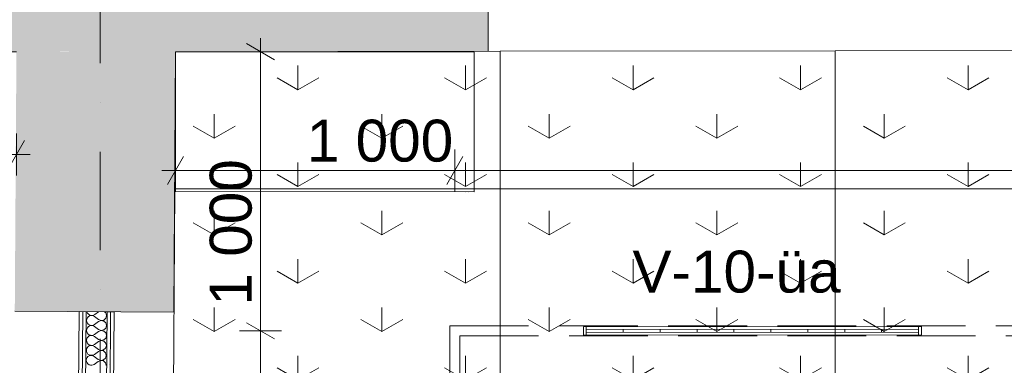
# Model space of a CAD drawing. Header units: millimetres. Extents: x -2532 to 181134, y -4151 to 53885.
# Tile 46 of 220: x 7404 to 10930, y 12524 to 13762. Entities that reach past the tile are written whole.
import ezdxf
from ezdxf.enums import TextEntityAlignment as Align

# ---------------------------------------------------------------- set-up
doc = ezdxf.new("R2010")
doc.units = ezdxf.units.MM
doc.header["$MEASUREMENT"] = 0
for name, pattern in [('Dot & Dashed', [670.277762, 352.777767, -176.388884, 0, -141.111112]), ('Hidden Line', [391.222223, 282.222223, -109]), ('Wipeout_Contour', [1000, 0, -1000])]:
    doc.linetypes.add(name, pattern=pattern)
for name, color, linetype, lineweight in [('AR - Mööbel_Pen_No__2', 8, 'Continuous', 13), ('AR - Seinad SS.ol_Pen_No__221', 252, 'Continuous', 13), ('AR - Teljed_Pen_No__4', 8, 'Continuous', 13), ('ARCHICAD Doors_Pen_No__221', 252, 'Continuous', 13), ('New_AR - Seinad SS 2_Pen_No__207', 5, 'Continuous', 13), ('New_SA - ripplaed_Pen_No__207', 5, 'Continuous', 9), ('SA - ripplaed_Pen_No__211', 214, 'Continuous', 15), ('SA - tähistused - valgustus_Pen_No__105', 30, 'Continuous', 5), ('SA - valgustid_Pen_No__105', 30, 'Continuous', 5)]:
    doc.layers.add(name, color=color, linetype=linetype, lineweight=lineweight)
for name, color, linetype in [('AR - Seinad SS.ol', 7, 'Continuous'), ('AR - Teljed', 7, 'Continuous'), ('ARCHICAD Doors', 7, 'Continuous'), ('New_AR - Seinad SS 2', 7, 'Continuous'), ('New_SA - ripplaed', 7, 'Continuous'), ('SA - ripplaed', 7, 'Continuous'), ('SA - tähistused - valgustus', 7, 'Continuous'), ('SA - valgustid', 7, 'Continuous')]:
    doc.layers.add(name, color=color, linetype=linetype)
doc.styles.add('GENERATED_STYLE_1', font='txt')
doc.styles.add('GENERATED_STYLE_3', font='txt')
doc.dimstyles.new('GENERATED_STYLE__1', dxfattribs={"dimtxt": 150, "dimasz": 76, "dimexe": 0.18, "dimexo": 0.0625, "dimgap": 0.09, "dimtad": 1, "dimdec": 0, "dimzin": 0, "dimdsep": 46, "dimtxsty": 'GENERATED_STYLE_3', "dimblk": 'ARROWHEAD_2', "dimblk1": 'ARROWHEAD_2', "dimblk2": 'ARROWHEAD_2', "dimcen": 0.09, "dimse1": 1, "dimse2": 1, "dimclrd": 256, "dimclre": 256, "dimclrt": 256, "dimadec": 0, "dimazin": 0, "dimtfac": 1, "dimtdec": 4, "dimtmove": 0, "dimatfit": 3, "dimfxl": 0, "dimtolj": 1, "dimtzin": 0, "dimarcsym": 0})
doc.dimstyles.new('GENERATED_STYLE__2', dxfattribs={"dimtxt": 150, "dimasz": 76, "dimexe": 0.18, "dimexo": 0.0625, "dimgap": 0.09, "dimtad": 1, "dimtih": 1, "dimtoh": 1, "dimdec": 0, "dimzin": 0, "dimdsep": 46, "dimtxsty": 'GENERATED_STYLE_3', "dimblk": 'ARROWHEAD_2', "dimblk1": 'ARROWHEAD_2', "dimblk2": 'ARROWHEAD_2', "dimcen": 0.09, "dimse1": 1, "dimse2": 1, "dimclrd": 256, "dimclre": 256, "dimclrt": 256, "dimadec": 0, "dimazin": 0, "dimtfac": 1, "dimtdec": 4, "dimtmove": 0, "dimatfit": 3, "dimfxl": 0, "dimtolj": 1, "dimtzin": 0, "dimarcsym": 0})
doc.dimstyles.new('GENERATED_STYLE__3', dxfattribs={"dimtxt": 150, "dimasz": 76, "dimexe": 0.18, "dimexo": 0.0625, "dimgap": 0.09, "dimtad": 1, "dimdec": 0, "dimzin": 0, "dimdsep": 46, "dimtxsty": 'GENERATED_STYLE_3', "dimblk": 'ARROWHEAD_2', "dimblk1": 'ARROWHEAD_2', "dimblk2": 'ARROWHEAD_2', "dimcen": 0.09, "dimse1": 1, "dimse2": 1, "dimclrd": 256, "dimclre": 256, "dimclrt": 256, "dimadec": 0, "dimazin": 0, "dimtfac": 1, "dimtdec": 4, "dimtmove": 2, "dimatfit": 3, "dimfxl": 0, "dimtolj": 1, "dimtzin": 0, "dimarcsym": 0})
doc.dimstyles.new('GENERATED_STYLE__4', dxfattribs={"dimtxt": 150, "dimasz": 76, "dimexe": 0.18, "dimexo": 0.0625, "dimgap": 0.09, "dimtad": 1, "dimtih": 1, "dimtoh": 1, "dimdec": 0, "dimzin": 0, "dimdsep": 46, "dimtxsty": 'GENERATED_STYLE_3', "dimblk": 'ARROWHEAD_2', "dimblk1": 'ARROWHEAD_2', "dimblk2": 'ARROWHEAD_2', "dimcen": 0.09, "dimse1": 1, "dimse2": 1, "dimclrd": 256, "dimclre": 256, "dimclrt": 256, "dimadec": 0, "dimazin": 0, "dimtfac": 1, "dimtdec": 4, "dimtmove": 2, "dimatfit": 3, "dimfxl": 0, "dimtolj": 1, "dimtzin": 0, "dimarcsym": 0})
doc.dimstyles.new('GENERATED_STYLE__8', dxfattribs={"dimtxt": 150, "dimasz": 76, "dimexe": 0.18, "dimexo": 0.0625, "dimgap": 0.09, "dimtad": 1, "dimtih": 1, "dimtoh": 1, "dimdec": 0, "dimzin": 0, "dimdsep": 46, "dimtxsty": 'GENERATED_STYLE_3', "dimblk": 'ARROWHEAD_2', "dimblk1": 'ARROWHEAD_2', "dimblk2": 'ARROWHEAD_2', "dimcen": 0.09, "dimse1": 1, "dimse2": 1, "dimclrd": 256, "dimclre": 256, "dimclrt": 256, "dimadec": 0, "dimazin": 0, "dimtfac": 1, "dimtdec": 4, "dimtmove": 2, "dimatfit": 3, "dimfxl": 0, "dimtolj": 1, "dimtzin": 0, "dimarcsym": 0})
pattern_1 = [(90, (0, 0), (-600, 0), [86.603, -259.808]), (90, (300, 173.2), (-600, 0), [86.603, -259.808]), (30, (0, 0), (-300, 519.615), [86.603, -259.808]), (30, (0, 346.4), (-300, 519.615), [86.603, -259.808]), (150, (0, 0), (300, 519.615), [86.603, -259.808]), (150, (0, 346.4), (300, 519.615), [86.603, -259.808])]
pattern_2 = [(0, (0, 0), (0, 75), [0, -75])]

# ---------------------------------------------------------------- blocks, each defined once
blk = doc.blocks.new('Slab_126_1', base_point=(7947.5, 11355.5))
at = {"layer": 'New_SA - ripplaed_Pen_No__207', "linetype": 'Continuous'}
h = blk.add_hatch(dxfattribs=at)
h.set_pattern_fill('Grass_0001', color=256, style=0, pattern_type=2)
h.set_pattern_definition(pattern_1)
h.paths.add_polyline_path([(7947.5, 11355.5), (9124.7, 11355.5), (9124.7, 13155.5), (7958.9, 13155.5)])
at = {"layer": 'New_SA - ripplaed_Pen_No__207', "linetype": 'Continuous', "flags": 128}
blk.add_lwpolyline([(7947.5, 11355.5), (9124.7, 11355.5), (9124.7, 13155.5), (7958.9, 13155.5)], close=True, dxfattribs=at)
blk = doc.blocks.new('Slab_127_1', base_point=(9124.7, 11355.5))
at = {"layer": 'New_SA - ripplaed_Pen_No__207', "linetype": 'Continuous'}
h = blk.add_hatch(dxfattribs=at)
h.set_pattern_fill('Grass_0001', color=256, style=0, pattern_type=2)
h.set_pattern_definition(pattern_1)
h.paths.add_polyline_path([(9124.7, 11355.5), (10324.7, 11355.5), (10324.7, 13155.5), (9124.7, 13155.5)])
at = {"layer": 'New_SA - ripplaed_Pen_No__207', "linetype": 'Continuous', "flags": 128}
blk.add_lwpolyline([(9124.7, 11355.5), (10324.7, 11355.5), (10324.7, 13155.5), (9124.7, 13155.5)], close=True, dxfattribs=at)
blk = doc.blocks.new('Slab_128_1', base_point=(10324.7, 11355.5))
at = {"layer": 'New_SA - ripplaed_Pen_No__207', "linetype": 'Continuous'}
h = blk.add_hatch(dxfattribs=at)
h.set_pattern_fill('Grass_0001', color=256, style=0, pattern_type=2)
h.set_pattern_definition(pattern_1)
h.paths.add_polyline_path([(10324.7, 11355.5), (11524.7, 11355.5), (11524.7, 13155.5), (10324.7, 13155.5)])
at = {"layer": 'New_SA - ripplaed_Pen_No__207', "linetype": 'Continuous', "flags": 128}
blk.add_lwpolyline([(10324.7, 11355.5), (11524.7, 11355.5), (11524.7, 13155.5), (10324.7, 13155.5)], close=True, dxfattribs=at)
blk = doc.blocks.new('Slab_132_1', base_point=(7958.9, 13155.5))
at = {"layer": 'New_SA - ripplaed_Pen_No__207', "linetype": 'Continuous'}
h = blk.add_hatch(dxfattribs=at)
h.set_pattern_fill('Grass_0001', color=256, style=0, pattern_type=2)
h.set_pattern_definition(pattern_1)
h.paths.add_polyline_path([(7958.9, 13155.5), (9124.7, 13155.5), (9124.7, 13648.8), (7962, 13647.1)])
at = {"layer": 'New_SA - ripplaed_Pen_No__207', "linetype": 'Continuous', "flags": 128}
blk.add_lwpolyline([(7958.9, 13155.5), (9124.7, 13155.5), (9124.7, 13648.8), (7962, 13647.1)], close=True, dxfattribs=at)
blk = doc.blocks.new('Slab_133_1', base_point=(9124.7, 13155.5))
at = {"layer": 'New_SA - ripplaed_Pen_No__207', "linetype": 'Continuous'}
h = blk.add_hatch(dxfattribs=at)
h.set_pattern_fill('Grass_0001', color=256, style=0, pattern_type=2)
h.set_pattern_definition(pattern_1)
h.paths.add_polyline_path([(9124.7, 13155.5), (10324.7, 13155.5), (10324.7, 13650.5), (9124.7, 13648.8)])
at = {"layer": 'New_SA - ripplaed_Pen_No__207', "linetype": 'Continuous', "flags": 128}
blk.add_lwpolyline([(9124.7, 13155.5), (10324.7, 13155.5), (10324.7, 13650.5), (9124.7, 13648.8)], close=True, dxfattribs=at)
blk = doc.blocks.new('Slab_134_1', base_point=(10324.7, 13155.5))
at = {"layer": 'New_SA - ripplaed_Pen_No__207', "linetype": 'Continuous'}
h = blk.add_hatch(dxfattribs=at)
h.set_pattern_fill('Grass_0001', color=256, style=0, pattern_type=2)
h.set_pattern_definition(pattern_1)
h.paths.add_polyline_path([(10324.7, 13155.5), (11524.7, 13155.5), (11524.7, 13652.2), (10324.7, 13650.5)])
at = {"layer": 'New_SA - ripplaed_Pen_No__207', "linetype": 'Continuous', "flags": 128}
blk.add_lwpolyline([(10324.7, 13155.5), (11524.7, 13155.5), (11524.7, 13652.2), (10324.7, 13650.5)], close=True, dxfattribs=at)
blk = doc.blocks.new('Arch Top Door Opening 22_2')
at = {"layer": 'ARCHICAD Doors_Pen_No__221', "linetype": 'Continuous'}
blk.add_line((2021.1, 0), (2021.1, 570), dxfattribs=at)
blk = doc.blocks.new('Wall_23_1', base_point=(7921, 7185.5))
at = {"layer": 'AR - Seinad SS.ol_Pen_No__221', "linetype": 'Continuous'}
blk.add_hatch(color=256, dxfattribs=at).paths.add_polyline_path([(7386.1, 12717.3), (7956.1, 12713.7), (7962, 13647.1), (7392, 13646.3)])
at = {"layer": 'AR - Seinad SS.ol_Pen_No__221', "linetype": 'Continuous', "flags": 128}
blk.add_lwpolyline([(7956.1, 12713.7), (7962, 13647.1)], dxfattribs=at)
at = {"layer": 'ARCHICAD Doors_Pen_No__221', "linetype": 'Continuous', "xscale": -1, "zscale": 1000, "rotation": 269.6368820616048}
blk.add_blockref('Arch Top Door Opening 22_2', (7373.3, 10696.3), dxfattribs=at)
blk = doc.blocks.new('Wall_25_1', base_point=(7286.3, 13646.2))
at = {"layer": 'AR - Seinad SS.ol_Pen_No__221', "linetype": 'Continuous'}
blk.add_hatch(color=256, dxfattribs=at).paths.add_polyline_path([(7286.3, 13646.2), (8796.5, 13648.3), (8795.4, 14462.7), (7285.1, 14460.6)])
at = {"layer": 'AR - Seinad SS.ol_Pen_No__221', "linetype": 'Continuous', "flags": 128}
for points in [[(8075.3, 14461.7), (7285.1, 14460.6)], [(7285.1, 14460.6), (7285.5, 14226.2)], [(8795.5, 14368.3), (8795.4, 14462.7)], [(7962, 13647.1), (8796.5, 13648.3)], [(7286.3, 13646.2), (7392, 13646.3)]]:
    blk.add_lwpolyline(points, dxfattribs=at)
blk = doc.blocks.new('*X920')
at = {"layer": 'New_AR - Seinad SS 2_Pen_No__207', "linetype": 'Continuous'}
for p, q in [((7644.4, 12715.9), (7644.5, 12715.3)), ((7644.5, 12715.3), (7646.4, 12710.8)), ((7649.5, 12697.6), (7646.3, 12693.8)), ((7646.4, 12710.8), (7649.6, 12707)), ((7653.6, 12700.4), (7649.5, 12697.6)), ((7649.6, 12707), (7653.6, 12704.1)), ((7653.6, 12704.1), (7658.2, 12702.5)), ((7658.2, 12701.9), (7653.6, 12700.4)), ((7658.2, 12702.5), (7663.2, 12702.2)), ((7663.2, 12702.1), (7658.2, 12701.9)), ((7663.2, 12702.2), (7668, 12703.3)), ((7667.9, 12700.9), (7663.2, 12702.1)), ((7672.2, 12698.5), (7667.9, 12700.9)), ((7668, 12703.3), (7672.3, 12705.7)), ((7686.4, 12687.7), (7672.2, 12698.5)), ((7685.7, 12715.6), (7672.3, 12705.7)), ((7712.5, 12711.1), (7708, 12715.4)), ((7712.4, 12692.4), (7715.1, 12701.7)), ((7715.1, 12701.7), (7712.5, 12711.1)), ((7644.3, 12689.4), (7643.5, 12684.5)), ((7643.5, 12684.5), (7644.2, 12679.6)), ((7644.2, 12679.6), (7646.1, 12675.1)), ((7646.3, 12693.8), (7644.3, 12689.4)), ((7649.2, 12661.9), (7646, 12658.1)), ((7646.1, 12675.1), (7649.2, 12671.3)), ((7649.2, 12671.3), (7653.3, 12668.4)), ((7653.2, 12664.7), (7649.2, 12661.9)), ((7657.9, 12666.2), (7653.2, 12664.7)), ((7653.3, 12668.4), (7657.9, 12666.8)), ((7657.9, 12666.8), (7662.9, 12666.5)), ((7662.9, 12666.4), (7657.9, 12666.2)), ((7662.9, 12666.5), (7667.7, 12667.6)), ((7667.6, 12665.2), (7662.9, 12666.4)), ((7671.9, 12662.8), (7667.6, 12665.2)), ((7667.7, 12667.6), (7672, 12670)), ((7686.1, 12652), (7671.9, 12662.8)), ((7686.4, 12680.5), (7672, 12670)), ((7686.4, 12687.7), (7695.5, 12684.1)), ((7695.5, 12684), (7686.4, 12680.5)), ((7695.5, 12684.1), (7705.1, 12685.8)), ((7705.1, 12682.1), (7695.5, 12684)), ((7705.1, 12685.8), (7712.4, 12692.4)), ((7712.2, 12675.4), (7705.1, 12682.1)), ((7712.1, 12656.6), (7714.8, 12666)), ((7714.8, 12666), (7712.2, 12675.4)), ((7644, 12653.6), (7643.2, 12648.8)), ((7643.2, 12648.8), (7643.9, 12643.9)), ((7643.9, 12643.9), (7645.8, 12639.4)), ((7646, 12658.1), (7644, 12653.6)), ((7648.9, 12626.2), (7645.7, 12622.4)), ((7645.8, 12639.4), (7648.9, 12635.5)), ((7648.9, 12635.5), (7653, 12632.7)), ((7652.9, 12628.9), (7648.9, 12626.2)), ((7657.6, 12630.5), (7652.9, 12628.9)), ((7653, 12632.7), (7657.6, 12631.1)), ((7657.6, 12631.1), (7662.5, 12630.8)), ((7662.5, 12630.7), (7657.6, 12630.5)), ((7662.5, 12630.8), (7667.4, 12631.9)), ((7667.3, 12629.5), (7662.5, 12630.7)), ((7671.6, 12627.1), (7667.3, 12629.5)), ((7667.4, 12631.9), (7671.7, 12634.2)), ((7685.8, 12616.3), (7671.6, 12627.1)), ((7686.1, 12644.8), (7671.7, 12634.2)), ((7686.1, 12652), (7695.2, 12648.4)), ((7695.2, 12648.2), (7686.1, 12644.8)), ((7695.2, 12648.4), (7704.8, 12650.1)), ((7704.8, 12646.4), (7695.2, 12648.2)), ((7704.8, 12650.1), (7712.1, 12656.6)), ((7711.9, 12639.7), (7704.8, 12646.4)), ((7711.8, 12620.9), (7714.5, 12630.3)), ((7714.5, 12630.3), (7711.9, 12639.7)), ((7643.7, 12617.9), (7642.9, 12613.1)), ((7642.9, 12613.1), (7643.6, 12608.2)), ((7643.6, 12608.2), (7645.5, 12603.6)), ((7645.7, 12622.4), (7643.7, 12617.9)), ((7648.5, 12590.5), (7645.4, 12586.7)), ((7645.5, 12603.6), (7648.6, 12599.8)), ((7652.6, 12593.2), (7648.5, 12590.5)), ((7648.6, 12599.8), (7652.7, 12597)), ((7657.3, 12594.8), (7652.6, 12593.2)), ((7652.7, 12597), (7657.3, 12595.4)), ((7657.3, 12595.4), (7662.2, 12595.1)), ((7662.2, 12595), (7657.3, 12594.8)), ((7662.2, 12595.1), (7667, 12596.2)), ((7667, 12593.8), (7662.2, 12595)), ((7667, 12596.2), (7671.4, 12598.5)), ((7671.3, 12591.4), (7667, 12593.8)), ((7685.5, 12580.5), (7671.3, 12591.4)), ((7685.8, 12609.1), (7671.4, 12598.5)), ((7685.8, 12616.3), (7694.9, 12612.7)), ((7694.9, 12612.5), (7685.8, 12609.1)), ((7694.9, 12612.7), (7704.5, 12614.4)), ((7704.5, 12610.6), (7694.9, 12612.5)), ((7704.5, 12614.4), (7711.8, 12620.9)), ((7711.6, 12604), (7704.5, 12610.6)), ((7711.5, 12585.2), (7714.2, 12594.6)), ((7714.2, 12594.6), (7711.6, 12604)), ((7643.3, 12582.2), (7642.6, 12577.3)), ((7642.6, 12577.3), (7643.3, 12572.5)), ((7645.4, 12586.7), (7643.3, 12582.2)), ((7643.3, 12572.5), (7645.2, 12567.9)), ((7645.2, 12567.9), (7648.3, 12564.1)), ((7652.3, 12557.5), (7648.2, 12554.8)), ((7648.3, 12564.1), (7652.4, 12561.3)), ((7657, 12559.1), (7652.3, 12557.5)), ((7652.4, 12561.3), (7657, 12559.7)), ((7657, 12559.7), (7661.9, 12559.4)), ((7661.9, 12559.2), (7657, 12559.1)), ((7661.9, 12559.4), (7666.7, 12560.5)), ((7666.7, 12558.1), (7661.9, 12559.2)), ((7666.7, 12560.5), (7671.1, 12562.8)), ((7671, 12555.7), (7666.7, 12558.1)), ((7685.2, 12544.8), (7671, 12555.7)), ((7685.4, 12573.4), (7671.1, 12562.8)), ((7694.6, 12576.8), (7685.4, 12573.4)), ((7685.5, 12580.5), (7694.6, 12577)), ((7694.6, 12577), (7704.2, 12578.7)), ((7704.2, 12574.9), (7694.6, 12576.8)), ((7704.2, 12578.7), (7711.5, 12585.2)), ((7711.3, 12568.3), (7704.2, 12574.9)), ((7711.1, 12549.5), (7713.9, 12558.9)), ((7713.9, 12558.9), (7711.3, 12568.3)), ((7643, 12546.5), (7642.3, 12541.6)), ((7642.3, 12541.6), (7642.9, 12536.7)), ((7642.9, 12536.7), (7644.9, 12532.2)), ((7645.1, 12551), (7643, 12546.5)), ((7644.9, 12532.2), (7648, 12528.4)), ((7648.2, 12554.8), (7645.1, 12551)), ((7648, 12528.4), (7652, 12525.6)), ((7652, 12525.6), (7656.7, 12524)), ((7656.7, 12524), (7661.6, 12523.7)), ((7661.6, 12523.7), (7666.4, 12524.8)), ((7666.4, 12524.8), (7670.8, 12527.1)), ((7685.1, 12537.7), (7670.8, 12527.1)), ((7694.3, 12541.1), (7685.1, 12537.7)), ((7685.2, 12544.8), (7694.3, 12541.3)), ((7694.3, 12541.3), (7703.9, 12543)), ((7703.9, 12539.2), (7694.3, 12541.1)), ((7703.9, 12543), (7711.1, 12549.5)), ((7711, 12532.6), (7703.9, 12539.2)), ((7713.6, 12523.2), (7711, 12532.6))]:
    blk.add_line(p, q, dxfattribs=at)
blk = doc.blocks.new('Wall_251_1', base_point=(7617, 12716.2))
at = {"linetype": 'Wipeout_Contour', "ltscale": 52962.006775}
blk.add_wipeout([(7707.1, 8671.8), (7742, 12715.1), (7729.5, 12715.2), (7694.6, 8671.9)], dxfattribs=at).dxf.layer = 'New_AR - Seinad SS 2'
at = {"layer": 'New_AR - Seinad SS 2_Pen_No__207', "linetype": 'Continuous'}
h = blk.add_hatch(dxfattribs=at)
h.set_pattern_fill('Gypsum_0001', color=256, style=0, pattern_type=2)
h.set_pattern_definition(pattern_2)
h.paths.add_polyline_path([(7707.1, 8671.8), (7742, 12715.1), (7729.5, 12715.2), (7694.6, 8671.9)])
at = {"linetype": 'Wipeout_Contour', "ltscale": 52932.774962}
blk.add_wipeout([(7694.6, 8671.9), (7729.5, 12715.2), (7717, 12715.3), (7682.1, 8672)], dxfattribs=at).dxf.layer = 'New_AR - Seinad SS 2'
at = {"layer": 'New_AR - Seinad SS 2_Pen_No__207', "linetype": 'Continuous'}
h = blk.add_hatch(dxfattribs=at)
h.set_pattern_fill('Gypsum_0001', color=256, style=0, pattern_type=2)
h.set_pattern_definition(pattern_2)
h.paths.add_polyline_path([(7694.6, 8671.9), (7729.5, 12715.2), (7717, 12715.3), (7682.1, 8672)])
at = {"linetype": 'Wipeout_Contour', "ltscale": 52830.779051}
blk.add_wipeout([(7682.1, 8672), (7717, 12715.3), (7642, 12715.9), (7607.1, 8672.6)], dxfattribs=at).dxf.layer = 'New_AR - Seinad SS 2'
at = {"layer": 'New_AR - Seinad SS 2_Pen_No__207', "linetype": 'Continuous'}
for p, q in [((7682.1, 8672), (7717, 12715.3)), ((7694.6, 8671.9), (7729.5, 12715.2))]:
    blk.add_line(p, q, dxfattribs=at)
at = {"layer": 'New_AR - Seinad SS 2_Pen_No__207', "linetype": 'Continuous', "flags": 128}
blk.add_lwpolyline([(7707.1, 8671.8), (7742, 12715.1)], dxfattribs=at)
at = {"layer": 'New_AR - Seinad SS 2'}
blk.add_blockref('*X920', (0, 0), dxfattribs=at)
at = {"linetype": 'Wipeout_Contour', "ltscale": 52729.018549}
blk.add_wipeout([(7607.1, 8672.6), (7642, 12715.9), (7629.5, 12716.1), (7594.6, 8672.7)], dxfattribs=at).dxf.layer = 'New_AR - Seinad SS 2'
at = {"layer": 'New_AR - Seinad SS 2_Pen_No__207', "linetype": 'Continuous'}
h = blk.add_hatch(dxfattribs=at)
h.set_pattern_fill('Gypsum_0001', color=256, style=0, pattern_type=2)
h.set_pattern_definition(pattern_2)
h.paths.add_polyline_path([(7607.1, 8672.6), (7642, 12715.9), (7629.5, 12716.1), (7594.6, 8672.7)])
at = {"linetype": 'Wipeout_Contour', "ltscale": 52700.034878}
blk.add_wipeout([(7594.6, 8672.7), (7629.5, 12716.1), (7617, 12716.2), (7582.1, 8672.8)], dxfattribs=at).dxf.layer = 'New_AR - Seinad SS 2'
at = {"layer": 'New_AR - Seinad SS 2_Pen_No__207', "linetype": 'Continuous'}
h = blk.add_hatch(dxfattribs=at)
h.set_pattern_fill('Gypsum_0001', color=256, style=0, pattern_type=2)
h.set_pattern_definition(pattern_2)
h.paths.add_polyline_path([(7594.6, 8672.7), (7629.5, 12716.1), (7617, 12716.2), (7582.1, 8672.8)])
for p, q in [((7594.6, 8672.7), (7629.5, 12716.1)), ((7607.1, 8672.6), (7642, 12715.9))]:
    blk.add_line(p, q, dxfattribs=at)
at = {"layer": 'New_AR - Seinad SS 2_Pen_No__207', "linetype": 'Continuous', "flags": 128}
for points in [[(7617, 12716.2), (7582.1, 8672.8)], [(7742, 12715.1), (7617, 12716.2)]]:
    blk.add_lwpolyline(points, dxfattribs=at)
blk = doc.blocks.new('Standard grid marker_5')
at = {"layer": 'AR - Teljed_Pen_No__4', "linetype": 'Dot & Dashed'}
blk.add_line((1000, 0), (22784, 0), dxfattribs=at)
at = {"layer": 'AR - Teljed_Pen_No__4', "style": 'GENERATED_STYLE_1'}
blk.add_attdef('AC_MarkerText_1', text='', height=250, rotation=270, dxfattribs=at).set_placement((-300, 12.1), align=Align.MIDDLE_CENTER)
blk = doc.blocks.new('EM-15 seinakapp kahene')
at = {"layer": 'AR - Mööbel_Pen_No__2', "linetype": 'Continuous'}
for p, q in [((0, 90.1), (0, 500.1)), ((0, 500.1), (0, 0.1)), ((0, 500.1), (0, 0.1)), ((1070, 500.1), (0, 500.1)), ((1070, 0.1), (1070, 500.1)), ((0, 0.1), (1040, 0)), ((0, 0.1), (1050, 0)), ((0, 0.1), (1070, 0.1))]:
    blk.add_line(p, q, dxfattribs=at)
blk = doc.blocks.new('Fluorescent Lamp 22')
at = {"layer": 'SA - valgustid_Pen_No__105', "linetype": 'Continuous'}
for p, q in [((1210, 30), (0, 30)), ((0, 30), (0, 0)), ((0, 0), (1210, 0)), ((10, 0), (10, 30)), ((10, 20), (1200, 20)), ((10, 10), (10, 20)), ((10, 20), (1200, 20)), ((10, 10), (1200, 10)), ((10, 10), (1200, 10)), ((142.2, 10), (142.2, 20)), ((274.4, 10), (274.4, 20)), ((406.7, 10), (406.7, 20)), ((538.9, 10), (538.9, 20)), ((671.1, 10), (671.1, 20)), ((803.3, 10), (803.3, 20)), ((935.6, 10), (935.6, 20)), ((1067.8, 10), (1067.8, 20)), ((1200, 0), (1200, 30)), ((1200, 10), (1200, 20)), ((1210, 0), (1210, 30))]:
    blk.add_line(p, q, dxfattribs=at)
blk = doc.blocks.new('Beam_207_1', base_point=(8962.3, 12647))
at = {"layer": 'SA - valgustid_Pen_No__105', "linetype": 'Hidden Line'}
for p, q in [((8944.4, 12664.9), (13714.7, 12664.9)), ((8980.2, 12629.1), (13678.9, 12629.1))]:
    blk.add_line(p, q, dxfattribs=at)
blk = doc.blocks.new('Beam_210_1', base_point=(8962.3, 12647))
at = {"layer": 'SA - valgustid_Pen_No__105', "linetype": 'Hidden Line'}
for p, q in [((8944.4, 12664.9), (8944.4, 8738)), ((8980.2, 12629.1), (8980.2, 8773.8))]:
    blk.add_line(p, q, dxfattribs=at)
blk = doc.blocks.new('*D2156')
at = {"layer": 'SA - tähistused - valgustus_Pen_No__105', "linetype": 'Continuous'}
for p, q in [((7962, 13146.3), (7962, 13296.3)), ((8962.3, 13146.3), (8962.3, 13296.3)), ((7990.9, 13271.3), (7933.1, 13171.3)), ((8991.1, 13271.3), (8933.4, 13171.3)), ((7913.1, 13221.3), (7962, 13221.3)), ((7962, 13221.3), (8962.3, 13221.3))]:
    blk.add_line(p, q, dxfattribs=at)
at = {"layer": 'SA - tähistused - valgustus_Pen_No__105', "insert": (8432.2, 13251.3), "char_height": 150, "attachment_point": 7, "style": 'GENERATED_STYLE_3'}
blk.add_mtext('\\A1;{\\pql;\\fArial|b0|i0|c0|p34;1\xa0000}', dxfattribs=at)
blk = doc.blocks.new('ARROWHEAD_2')
at = {"linetype": 'Continuous'}
for p, q in [((-0.378, -0.655), (0.378, 0.655)), ((0, 0), (-1, 0))]:
    blk.add_line(p, q, dxfattribs=at)
blk = doc.blocks.new('*D2157')
at = {"layer": 'SA - tähistused - valgustus_Pen_No__105', "linetype": 'Continuous'}
for p, q in [((8962.3, 13146.3), (8962.3, 13296.3)), ((13696.8, 13146.3), (13696.8, 13296.3)), ((8991.1, 13271.3), (8933.4, 13171.3)), ((13667.9, 13171.3), (13725.7, 13271.3)), ((8962.3, 13221.3), (13696.8, 13221.3)), ((13696.8, 13221.3), (13745.7, 13221.3))]:
    blk.add_line(p, q, dxfattribs=at)
at = {"layer": 'SA - tähistused - valgustus_Pen_No__105', "insert": (11073.1, 13251.3), "char_height": 150, "attachment_point": 7, "style": 'GENERATED_STYLE_3'}
blk.add_mtext('\\A1;{\\pql;\\fArial|b0|i0|c0|p34;4\xa0735}', dxfattribs=at)
blk = doc.blocks.new('*D2159')
at = {"layer": 'SA - tähistused - valgustus_Pen_No__105', "linetype": 'Continuous'}
for p, q in [((8216.5, 12675.9), (8316.5, 12618.1)), ((8341.5, 12647), (8191.5, 12647)), ((8266.5, 8761.9), (8266.5, 12647)), ((8216.5, 8790.8), (8316.5, 8733)), ((8341.5, 8761.9), (8191.5, 8761.9))]:
    blk.add_line(p, q, dxfattribs=at)
at = {"layer": 'SA - tähistused - valgustus_Pen_No__105', "insert": (8236.5, 10448), "char_height": 150, "attachment_point": 7, "rotation": 90, "style": 'GENERATED_STYLE_3'}
blk.add_mtext('\\A1;{\\pql;\\fArial|b0|i0|c0|p34;3\xa0885}', dxfattribs=at)
blk = doc.blocks.new('*D2160')
at = {"layer": 'SA - tähistused - valgustus_Pen_No__105', "linetype": 'Continuous'}
for p, q in [((8266.5, 13647.1), (8266.5, 13696)), ((8316.5, 13618.3), (8216.5, 13676)), ((8341.5, 13647.1), (8191.5, 13647.1)), ((8266.5, 12647), (8266.5, 13647.1)), ((8216.5, 12675.9), (8316.5, 12618.1)), ((8341.5, 12647), (8191.5, 12647))]:
    blk.add_line(p, q, dxfattribs=at)
at = {"layer": 'SA - tähistused - valgustus_Pen_No__105', "insert": (8236.5, 12737.7), "char_height": 150, "attachment_point": 7, "rotation": 90, "style": 'GENERATED_STYLE_3'}
blk.add_mtext('\\A1;{\\pql;\\fArial|b0|i0|c0|p34;1\xa0000}', dxfattribs=at)
blk = doc.blocks.new('*D2190')
at = {"layer": 'SA - ripplaed_Pen_No__211', "linetype": 'Continuous'}
for p, q in [((6392.4, 13353.9), (6392.4, 13203.9)), ((7392, 13353.9), (7392, 13203.9)), ((6363.6, 13228.9), (6421.3, 13328.9)), ((7363.1, 13228.9), (7420.8, 13328.9)), ((6392.4, 13278.9), (2592.1, 13278.8)), ((7392, 13278.9), (6392.4, 13278.9)), ((7440.9, 13278.9), (7392, 13278.9))]:
    blk.add_line(p, q, dxfattribs=at)
at = {"layer": 'SA - ripplaed_Pen_No__211', "insert": (6458.8, 13308.9), "char_height": 150, "attachment_point": 7, "rotation": 0.0015, "style": 'GENERATED_STYLE_3'}
blk.add_mtext('\\A1;{\\pql;\\fArial|b0|i0|c0|p34;1\xa0000}', dxfattribs=at)
blk = doc.blocks.new('Label_334_1', base_point=(9992.1, 12632.8))
at = {"layer": 'SA - tähistused - valgustus_Pen_No__105', "insert": (9598.5, 12934.3), "char_height": 150, "attachment_point": 1, "style": 'GENERATED_STYLE_3'}
blk.add_mtext('\\A1;{\\pql;\\pt0,105000;\\fArial|b0|i0|c0|p34;V-10-üa\\fArial|b0|i0|c0|p34;\\A1{\\H.66x;\\S^  ;}\\fArial|b0|i0|c0|p34;\\fArial|b0|i0|c0|p34;\\A1{\\H.66x;\\S^  ;}\\fArial|b0|i0|c0|p34; \\fArial|b0|i0|c0|p34;\\fArial|b0|i0|c0|p34;\\fArial|b0|i0|c0|p34;\\fArial|b0|i0|c0|p34;\\fArial|b0|i0|c0|p34;\\fArial|b0|i0|c0|p34;\\fArial|b0|i0|c0|p34;\\fArial|b0|i0|c0|p34;\\fArial|b0|i0|c0|p34;\\fArial|b0|i0|c0|p34;\\fArial|b0|i0|c0|p34;\\fArial|b0|i0|c0|p34;\\fArial|b0|i0|c0|p34;\\fArial|b0|i0|c0|p34;\\fArial|b0|i0|c0|p34;\\fArial|b0|i0|c0|p34;\\fArial|b0|i0|c0|p34;\\fArial|b0|i0|c0|p34;\\fArial|b0|i0|c0|p34;\\fArial|b0|i0|c0|p34;\\fArial|b0|i0|c0|p34;\\fArial|b0|i0|c0|p34;\\fArial|b0|i0|c0|p34;\\fArial|b0|i0|c0|p34;\\fArial|b0|i0|c0|p34;\\fArial|b0|i0|c0|p34;\\fArial|b0|i0|c0|p34;\\fArial|b0|i0|c0|p34;\\fArial|b0|i0|c0|p34;\\fArial|b0|i0|c0|p34;\\fArial|b0|i0|c0|p34;\\fArial|b0|i0|c0|p34;\\fArial|b0|i0|c0|p34;\\fArial|b0|i0|c0|p34;\\fArial|b0|i0|c0|p34;\\fArial|b0|i0|c0|p34;\\fArial|b0|i0|c0|p34;\\fArial|b0|i0|c0|p34;\\fArial|b0|i0|c0|p34;\\fArial|b0|i0|c0|p34;\\fArial|b0|i0|c0|p34;\\fArial|b0|i0|c0|p34;\\fArial|b0|i0|c0|p34;}', dxfattribs=at)
blk = doc.blocks.new('New Door 8')
at = {"layer": 'ARCHICAD Doors_Pen_No__221', "linetype": 'Continuous'}
blk.add_hatch(color=256, dxfattribs=at).paths.add_polyline_path([(-1815.4, 720), (-1816.7, 720), (-1816.7, 0), (-1815.4, 0)])
for p, q in [((-1815.4, 0), (-1815.4, 720)), ((-1816.7, 0), (-1815.4, 0))]:
    blk.add_line(p, q, dxfattribs=at)
blk = doc.blocks.new('Wall_364_1', base_point=(8796.5, 13648.3))
at = {"layer": 'AR - Seinad SS.ol_Pen_No__221', "linetype": 'Continuous'}
blk.add_hatch(color=256, dxfattribs=at).paths.add_polyline_path([(8795.5, 14368.3), (8796.5, 13648.3), (9080.5, 13648.8), (9079.4, 14368.8)])
at = {"layer": 'AR - Seinad SS.ol_Pen_No__221', "linetype": 'Continuous', "flags": 128}
blk.add_lwpolyline([(8796.5, 13648.3), (9080.5, 13648.8)], dxfattribs=at)
at = {"layer": 'ARCHICAD Doors', "linetype": 'Continuous', "zscale": 1000, "rotation": 0.08691170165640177}
blk.add_blockref('New Door 8', (10897.2, 13651.5), dxfattribs=at)

msp = doc.modelspace()

# ---------------------------------------------------------------- block references
at = {"layer": 'AR - Mööbel_Pen_No__2', "linetype": 'Continuous', "yscale": 1.002514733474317, "zscale": 1000, "rotation": 359.9317132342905}
msp.add_blockref('EM-15 seinakapp kahene', (7961.4, 13145.8), dxfattribs=at)
at = {"layer": 'AR - Seinad SS.ol'}
for name, p in [('Wall_25_1', (7286.3, 13646.2)), ('Wall_364_1', (8796.5, 13648.3)), ('Wall_23_1', (7921, 7185.5))]:
    msp.add_blockref(name, p, dxfattribs=at)
at = {"layer": 'New_SA - ripplaed', "linetype": 'Continuous'}
for name, p in [('Slab_132_1', (7958.9, 13155.5)), ('Slab_133_1', (9124.7, 13155.5)), ('Slab_134_1', (10324.7, 13155.5)), ('Slab_126_1', (7947.5, 11355.5)), ('Slab_127_1', (9124.7, 11355.5)), ('Slab_128_1', (10324.7, 11355.5))]:
    msp.add_blockref(name, p, dxfattribs=at)
at = {"layer": 'SA - tähistused - valgustus', "linetype": 'Continuous'}
msp.add_blockref('Label_334_1', (9992.1, 12632.8), dxfattribs=at)
at = {"layer": 'SA - valgustid'}
for name in ['Beam_207_1', 'Beam_210_1']:
    msp.add_blockref(name, (8962.3, 12647), dxfattribs=at)
at = {"layer": 'SA - valgustid', "linetype": 'Continuous', "zscale": 1000, "rotation": 0.0564955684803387}
msp.add_blockref('Fluorescent Lamp 22', (9423.2, 12631.4), dxfattribs=at)

# ---------------------------------------------------------------- dimensions: what is measured, and where the dimension line sits
at = {"layer": 'SA - ripplaed', "linetype": 'Continuous'}
dim = msp.add_linear_dim(base=(6392.4, 13278.9), p1=(7392, 13646.3), p2=(6392.4, 12746.4), angle=180.0015, dimstyle='GENERATED_STYLE__8', dxfattribs=at)
dim.commit()
dim.dimension.update_dxf_attribs({"geometry": '*D2190', "text_midpoint": (6722.8, 13383.9), "dimtype": 160, "text_rotation": 0.0015})
at = {"layer": 'SA - tähistused - valgustus', "linetype": 'Continuous'}
for base, p1, p2, dimstyle, picture, middle in [((8266.5, 13647.1), (8962.3, 12647), (7962, 13647.1), 'GENERATED_STYLE__3', '*D2160', (8161.5, 13001.7)), ((8266.5, 12647), (9176.5, 8761.9), (8962.3, 12647), 'GENERATED_STYLE__1', '*D2159', (8161.5, 10712))]:
    dim = msp.add_linear_dim(base=base, p1=p1, p2=p2, angle=90, dimstyle=dimstyle, dxfattribs=at)
    dim.commit()
    dim.dimension.update_dxf_attribs({"geometry": picture, "text_midpoint": middle, "dimtype": 160, "text_rotation": 90})
for base, p1, p2, dimstyle, picture, middle in [((8962.3, 13221.3), (7962, 13647.1), (8962.3, 12647), 'GENERATED_STYLE__4', '*D2156', (8696.2, 13326.3)), ((13696.7937, 13221.3152), (8962.2543, 12646.9981), (13696.7937, 12646.9981), 'GENERATED_STYLE__2', '*D2157', (11337.0675, 13326.3152))]:
    dim = msp.add_linear_dim(base=base, p1=p1, p2=p2, dimstyle=dimstyle, dxfattribs=at)
    dim.commit()
    dim.dimension.update_dxf_attribs({"geometry": picture, "text_midpoint": middle, "dimtype": 160})

# ---------------------------------------------------------------- next in the draw order: block references
at = {"layer": 'New_AR - Seinad SS 2'}
msp.add_blockref('Wall_251_1', (7617, 12716.2), dxfattribs=at)

# ---------------------------------------------------------------- next in the draw order: block references
at = {"layer": 'AR - Teljed', "linetype": 'Continuous', "zscale": 1000, "rotation": 90}
msp.add_blockref('Standard grid marker_5', (7691.5, -1471.7), dxfattribs=at)

doc.saveas('drawing.dxf')
